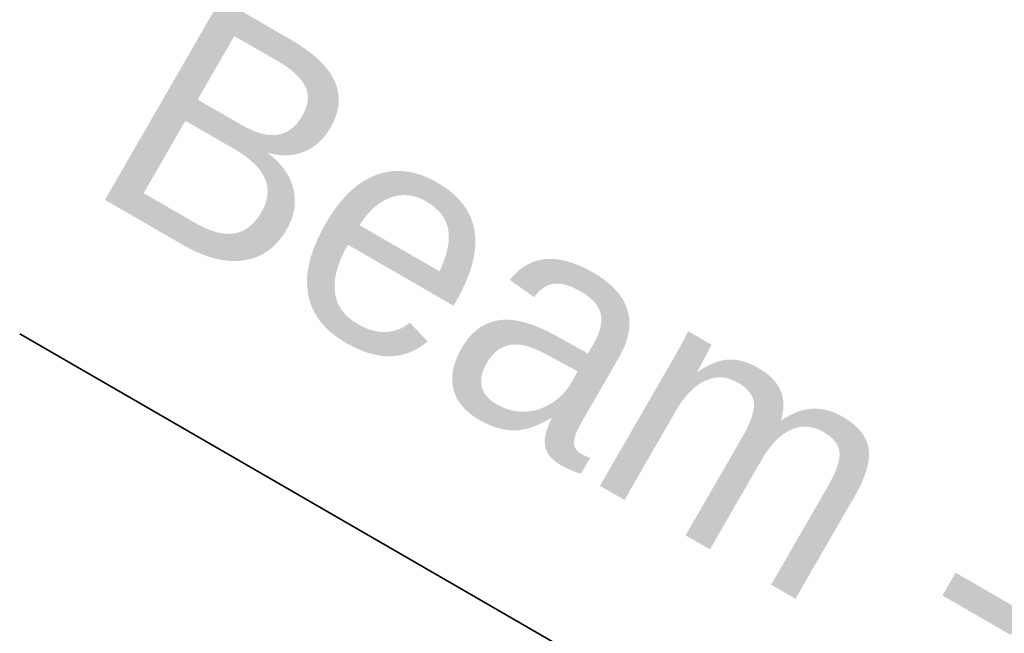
# Model space of a CAD drawing. Header units: millimetres. Extents: x -20752 to 25871, y -10337 to 36791.
# Tile 3 of 256: x -14918 to -5125, y 10342 to 16442. Entities that reach past the tile are written whole.
import ezdxf

# ---------------------------------------------------------------- set-up
doc = ezdxf.new("R2010")
doc.units = ezdxf.units.MM
doc.layers.add('Beam Dimensions', color=4, linetype='Continuous', lineweight=35)
doc.layers.add('Beam Dimensions @ 1536', color=4, linetype='Continuous', lineweight=35)
doc.styles.add('Arial-1.500', font='txt', dxfattribs={"height": 1.5})
doc.dimstyles.new('Dim-Style 8', dxfattribs={"dimtxt": 0.18, "dimasz": 1, "dimexe": 0.5, "dimexo": 0, "dimgap": 1, "dimtad": 1, "dimdec": 0, "dimzin": 0, "dimdsep": 46, "dimtxsty": 'Arial-1.500', "dimblk": 'OBLIQUE', "dimcen": 0.09, "dimclrd": 4, "dimclre": 4, "dimclrt": 4, "dimadec": 0, "dimazin": 0, "dimtfac": 1, "dimtdec": 4, "dimtmove": 0, "dimatfit": 1, "dimfxl": 1, "dimfxlon": 1, "dimtolj": 1, "dimtzin": 0, "dimlwd": 35, "dimlwe": 35, "dimarcsym": 0})

# ---------------------------------------------------------------- blocks, each defined once
blk = doc.blocks.new('_Oblique')
at = {"color": 0, "linetype": 'ByBlock', "lineweight": -2}
blk.add_line((-0.5, -0.5), (0.5, 0.5), dxfattribs=at)
blk = doc.blocks.new('*D237')
at = {"layer": 'Beam Dimensions', "color": 4, "linetype": 'Continuous', "lineweight": 35}
for p, q in [((5466.3, 1551.1), (-14917.9, 13319.9)), ((5520.4, 1644.8), (5082.3, 886)), ((6522, 941.6), (5466.3, 1551.1)), ((6576.1, 1035.3), (6138, 276.5)), ((6522, 941.6), (7852.2, 173.6))]:
    blk.add_line(p, q, dxfattribs=at)
at = {"layer": 'Defpoints', "color": 0}
for p in [(5520.4, 1644.8), (5466.3, 1551.1), (6576.1, 1035.3)]:
    blk.add_point(p, dxfattribs=at)
at = {"layer": 'Beam Dimensions', "color": 4, "lineweight": 35, "xscale": 1536, "yscale": 1536, "zscale": 1536}
for p, rotation in [((5466.3, 1551.1), 329.9999999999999), ((6522, 941.6), 149.9999999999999)]:
    blk.add_blockref('_Oblique', p, dxfattribs=dict(at, rotation=rotation))
at = {"layer": 'Beam Dimensions', "color": 4, "insert": (-5365, 10936.4), "char_height": 2304, "attachment_point": 5, "rotation": 330, "style": 'Arial-1.500'}
blk.add_mtext('\\A1;Beam -  1219', dxfattribs=at)
blk = doc.blocks.new('*U1197')
at = {"layer": 'Beam Dimensions @ 1536'}
dim = blk.add_linear_dim(base=(5466.3, 1551.1), p1=(6576.1, 1035.3), p2=(5520.4, 1644.8), angle=150, text='Beam -  <>', dimstyle='Dim-Style 8', override={"dimscale": 1536}, dxfattribs=at)
dim.commit()
dim.dimension.update_dxf_attribs({"geometry": '*D237', "text_midpoint": (-5365, 10936.4)})

msp = doc.modelspace()

# ---------------------------------------------------------------- block references
at = {"layer": 'Beam Dimensions'}
msp.add_blockref('*U1197', (0, 0), dxfattribs=at)

doc.saveas('drawing.dxf')
